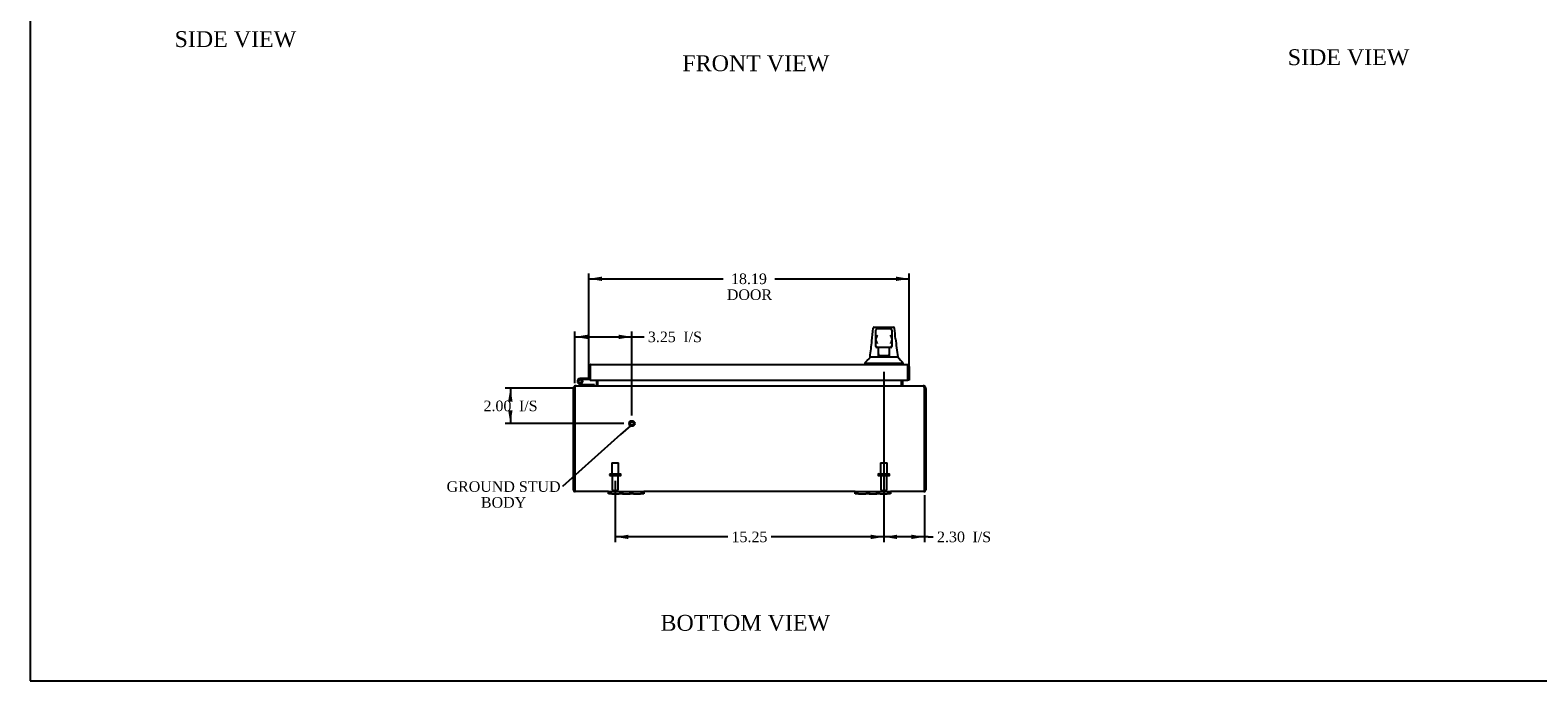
# Model space of a CAD drawing. Header units: inches. Extents: x 1 to 150, y -1 to 99.
# Tile 1 of 10: x 1 to 86, y 0 to 37. Entities that reach past the tile are written whole.
import ezdxf
from ezdxf import colors
from ezdxf.entities.mleader import LeaderData, LeaderLine
from ezdxf.enums import TextEntityAlignment as Align
from ezdxf.lldxf.tags import DXFTag
from ezdxf.math import Vec2, Vec3

# ---------------------------------------------------------------- set-up
doc = ezdxf.new("R2010")
doc.units = ezdxf.units.IN
doc.header["$MEASUREMENT"] = 0
for name, color, linetype in [('COM48564', 7, 'Continuous'), ('COM70653-2', 7, 'Continuous'), ('Default', 7, 'Continuous'), ('FET07720', 7, 'Continuous'), ('HAN86294', 7, 'Continuous'), ('HNG10620-20B', 7, 'Continuous'), ('HNG10620-20C', 7, 'Continuous'), ('HNG10620-20P', 7, 'Continuous'), ('STD26089', 7, 'Continuous'), ('STD26258', 7, 'Continuous')]:
    doc.layers.add(name, color=color, linetype=linetype)
doc.styles.add('SEACAD_Times_New_Roman', font='times.ttf')
tags = doc.linetypes.add('HIDDEN2', pattern=[0.1875, 0.125, -0.0625]).pattern_tags.tags
tags[6:7] = [DXFTag(74, 4), DXFTag(75, 0), DXFTag(340, '0'), DXFTag(46, 0.0), DXFTag(50, 0.0), DXFTag(44, 0.0), DXFTag(45, 0.0)]
tags[4:5] = [DXFTag(74, 4), DXFTag(75, 0), DXFTag(340, '0'), DXFTag(46, 0.0), DXFTag(50, 0.0), DXFTag(44, 0.0), DXFTag(45, 0.0)]
doc.dimstyles.new('HAMMOND_(STH_-_120x80)', dxfattribs={"dimtxt": 0.6, "dimasz": 0.75, "dimexe": 0.3, "dimexo": 0.3, "dimgap": 0.15, "dimtad": 0, "dimtih": 1, "dimtoh": 1, "dimzin": 0, "dimdsep": 46, "dimtxsty": 'SEACAD_Times_New_Roman', "dimblk1": '_SE_FILLED', "dimblk2": '_SE_FILLED', "dimsah": 1, "dimcen": 0.3, "dimadec": 0, "dimazin": 0, "dimtfac": 0.8, "dimtofl": 0, "dimtmove": 0, "dimatfit": 3, "dimfxl": 1, "dimtolj": 1, "dimtzin": 0, "dimarcsym": 0})

# ---------------------------------------------------------------- blocks, each defined once
blk = doc.blocks.new('_SE_FILLED')
at = {"color": 0}
blk.add_line((0, 0), (-1, 0), dxfattribs=at)
blk.add_solid([(0, 0), (-1, -0.1665), (-1, 0.1665), (0, 0)], dxfattribs=at)
blk = doc.blocks.new('SE7')
at = {"layer": 'COM48564', "color": 7, "linetype": 'Continuous'}
for p, q in [((32.783, 17.384), (32.783, 17.085)), ((32.855, 17.384), (32.855, 17.085)), ((32.873, 17.085), (32.873, 17.384)), ((50.087, 17.384), (50.087, 17.085)), ((50.105, 17.085), (50.105, 17.384)), ((50.177, 17.085), (50.177, 17.384)), ((31.552, 16.941), (31.48, 16.941)), ((31.48, 16.941), (31.48, 16.908)), ((31.48, 11.157), (31.48, 16.908)), ((31.552, 16.908), (31.552, 16.941)), ((31.552, 11.157), (31.552, 16.908)), ((31.552, 16.908), (31.552, 11.157)), ((31.635, 17.049), (31.588, 17.049)), ((31.588, 17.049), (31.588, 17.015)), ((31.635, 17.049), (51.325, 17.049)), ((32.782, 17.078), (32.847, 17.064)), ((32.873, 17.078), (32.873, 17.085)), ((50.087, 17.085), (50.087, 17.078)), ((50.178, 17.078), (50.113, 17.064)), ((51.372, 17.049), (51.325, 17.049)), ((51.372, 17.049), (51.372, 17.015)), ((51.408, 16.941), (51.408, 16.908)), ((51.408, 16.941), (51.48, 16.941)), ((51.408, 16.908), (51.408, 11.157)), ((51.408, 11.157), (51.408, 16.908)), ((51.48, 16.908), (51.48, 16.941)), ((51.48, 16.908), (51.48, 11.157)), ((31.485, 11.125), (31.552, 11.146)), ((31.552, 11.146), (31.552, 11.157)), ((31.552, 11.157), (31.552, 11.125)), ((51.408, 11.157), (51.408, 11.125)), ((51.408, 11.146), (51.408, 11.157)), ((51.475, 11.125), (51.408, 11.146)), ((33.48, 11.049), (31.588, 11.049)), ((47.48, 11.049), (35.48, 11.049)), ((51.372, 11.049), (49.48, 11.049))]:
    blk.add_line(p, q, dxfattribs=at)
for centre, radius, start, end in [((31.588, 16.941), 0.108, 143.12039, 180.00002), ((31.588, 16.941), 0.108, 90.00002, 143.12045), ((31.588, 16.941), 0.036, 143.12039, 180.00002), ((31.652, 16.908), 0.1, 160.47528, 180), ((31.734, 16.914), 0.178, 148.86851, 171.21193), ((32.747, 17.085), 0.036, 270.00007, 348.1318), ((32.747, 17.085), 0.036, 348.13187, 360), ((32.784, 17.2), 0.151, 273.73356, 306.0647), ((32.747, 17.085), 0.108, 348.13187, 360), ((50.176, 17.2), 0.151, 233.9353, 266.26644), ((50.213, 17.085), 0.108, 180, 191.86813), ((50.213, 17.085), 0.036, 180, 191.86813), ((50.213, 17.085), 0.036, 191.8682, 269.99993), ((51.372, 16.941), 0.108, 36.87959, 89.99996), ((51.226, 16.914), 0.178, 8.78807, 31.13149), ((51.372, 16.941), 0.036, 0, 36.87955), ((51.308, 16.908), 0.1, 0, 19.52472), ((51.372, 16.941), 0.108, 0, 36.87955), ((31.588, 11.157), 0.108, 180, 197.08994), ((51.372, 11.157), 0.108, 342.91006, 360), ((31.588, 11.157), 0.108, 197.08994, 251.89016), ((32.348, 10.932), 0.803, 167.25313, 171.23189), ((32.346, 10.932), 0.801, 167.20608, 171.20495), ((31.588, 11.157), 0.108, 251.89016, 270), ((51.372, 11.157), 0.108, 270, 288.10984), ((50.612, 10.932), 0.803, 8.76811, 12.74687), ((50.614, 10.932), 0.801, 8.79505, 12.77303), ((51.372, 11.157), 0.108, 288.10984, 342.91006)]:
    blk.add_arc(centre, radius, start, end, dxfattribs=at)
for centre, start_param, end_param in [((31.588, 11.157), 2.825516, 3.141593), ((51.372, 11.157), 3.141593, 3.457669)]:
    blk.add_ellipse(centre, major_axis=(0, 0.108), ratio=0.996907, start_param=start_param, end_param=end_param, dxfattribs=at)
for points, knots in [([(31.582, 17.006), (31.59, 17.019), (31.599, 17.03), (31.617, 17.045), (31.626, 17.049), (31.635, 17.049)], [0, 0, 0, 0, 0.5, 0.5, 1, 1, 1, 1]), ([(51.325, 17.049), (51.334, 17.049), (51.343, 17.045), (51.361, 17.03), (51.37, 17.019), (51.379, 17.006)], [0, 0, 0, 0, 0.5, 0.5, 1, 1, 1, 1]), ([(31.555, 11.054), (31.558, 11.055), (31.561, 11.057), (31.566, 11.06), (31.567, 11.062), (31.57, 11.067), (31.571, 11.069), (31.572, 11.075), (31.573, 11.078), (31.572, 11.088), (31.571, 11.096), (31.566, 11.108), (31.564, 11.112), (31.559, 11.119), (31.556, 11.123), (31.552, 11.125)], [0, 0, 0, 0, 0.125, 0.125, 0.25, 0.25, 0.375, 0.375, 0.5, 0.5, 0.75, 0.75, 0.875, 0.875, 1, 1, 1, 1]), ([(51.408, 11.125), (51.404, 11.123), (51.401, 11.119), (51.396, 11.112), (51.394, 11.108), (51.391, 11.1), (51.39, 11.096), (51.388, 11.089), (51.388, 11.085), (51.387, 11.075), (51.389, 11.069), (51.393, 11.062), (51.395, 11.06), (51.399, 11.057), (51.402, 11.055), (51.406, 11.054)], [0, 0, 0, 0, 0.125, 0.125, 0.25, 0.25, 0.375, 0.375, 0.5, 0.5, 0.75, 0.75, 0.875, 0.875, 1, 1, 1, 1])]:
    blk.add_open_spline(points, degree=3, knots=knots, dxfattribs=at)
at = {"layer": 'COM70653-2', "color": 7, "linetype": 'Continuous'}
for p, q in [((32.355, 17.464), (32.355, 18.151)), ((32.427, 18.253), (32.427, 18.151)), ((32.427, 18.151), (32.427, 18.253)), ((32.427, 17.464), (32.427, 18.151)), ((32.427, 18.151), (32.427, 17.384)), ((32.463, 18.259), (50.435, 18.259)), ((50.471, 18.151), (50.471, 18.253)), ((50.471, 18.253), (50.471, 18.151)), ((50.471, 17.384), (50.471, 18.151)), ((50.471, 18.151), (50.471, 17.384)), ((50.543, 18.151), (50.543, 17.384)), ((32.355, 17.464), (32.427, 17.464)), ((32.427, 17.384), (50.471, 17.384)), ((50.543, 17.384), (50.471, 17.384))]:
    blk.add_line(p, q, dxfattribs=at)
for centre, start, end in [((32.463, 18.151), 109.47122, 180), ((32.463, 18.151), 90, 109.47122), ((50.435, 18.151), 70.52878, 90), ((50.435, 18.151), 0, 70.52878)]:
    blk.add_arc(centre, 0.108, start, end, dxfattribs=at)
for centre, start_param, end_param in [((32.463, 18.151), 3.141593, 3.48143), ((50.435, 18.151), 2.801756, 3.141593)]:
    blk.add_ellipse(centre, major_axis=(0, -0.108), ratio=0.997813, start_param=start_param, end_param=end_param, dxfattribs=at)
at = {"layer": 'FET07720', "color": 7, "linetype": 'Continuous'}
for p, q in [((33.48, 11.049), (33.668, 11.049)), ((33.48, 10.924), (33.48, 11.049)), ((33.668, 10.924), (33.48, 10.924)), ((33.668, 11.049), (34.074, 11.049)), ((33.668, 10.924), (34.074, 10.924)), ((34.074, 11.049), (34.262, 11.049)), ((34.262, 10.924), (34.074, 10.924)), ((34.262, 11.049), (34.48, 11.049)), ((34.262, 11.049), (34.262, 10.924)), ((34.262, 10.924), (34.48, 10.924)), ((34.48, 11.049), (34.48, 11.049)), ((34.48, 11.049), (34.698, 11.049)), ((34.48, 10.924), (34.698, 10.924)), ((34.48, 10.924), (34.48, 10.924)), ((34.698, 11.049), (34.886, 11.049)), ((34.698, 10.924), (34.698, 11.049)), ((34.886, 10.924), (34.698, 10.924)), ((34.886, 11.049), (35.293, 11.049)), ((34.886, 10.924), (35.293, 10.924)), ((35.293, 11.049), (35.48, 11.049)), ((35.48, 10.924), (35.293, 10.924)), ((35.48, 11.049), (35.48, 10.924)), ((47.48, 11.049), (47.668, 11.049)), ((47.48, 10.924), (47.48, 11.049)), ((47.668, 10.924), (47.48, 10.924)), ((47.668, 11.049), (48.074, 11.049)), ((47.668, 10.924), (48.074, 10.924)), ((48.074, 11.049), (48.262, 11.049)), ((48.262, 10.924), (48.074, 10.924)), ((48.262, 11.049), (48.48, 11.049)), ((48.262, 11.049), (48.262, 10.924)), ((48.262, 10.924), (48.48, 10.924)), ((48.48, 11.049), (48.48, 11.049)), ((48.48, 11.049), (48.698, 11.049)), ((48.48, 10.924), (48.698, 10.924)), ((48.48, 10.924), (48.48, 10.924)), ((48.698, 11.049), (48.886, 11.049)), ((48.698, 10.924), (48.698, 11.049)), ((48.886, 10.924), (48.698, 10.924)), ((48.886, 11.049), (49.293, 11.049)), ((48.886, 10.924), (49.293, 10.924)), ((49.293, 11.049), (49.48, 11.049)), ((49.48, 10.924), (49.293, 10.924)), ((49.48, 11.049), (49.48, 10.924))]:
    blk.add_line(p, q, dxfattribs=at)
at = {"layer": 'HAN86294', "color": 7, "linetype": 'Continuous'}
for p, q in [((48.499, 20.319), (48.5, 20.32)), ((48.559, 20.374), (49.651, 20.374)), ((48.65, 19.731), (48.65, 20.204)), ((48.65, 19.324), (48.65, 19.731)), ((49.47, 20.294), (48.74, 20.294)), ((49.56, 20.204), (49.56, 19.731)), ((49.56, 19.731), (49.56, 19.324)), ((49.71, 20.32), (49.711, 20.318)), ((48.65, 19.294), (48.65, 19.324)), ((48.74, 19.234), (48.71, 19.234)), ((49.47, 19.234), (48.74, 19.234)), ((48.805, 18.803), (48.805, 19.234)), ((49.405, 19.234), (49.405, 18.803)), ((49.5, 19.234), (49.47, 19.234)), ((49.56, 19.324), (49.56, 19.294)), ((48.015, 18.339), (48.367, 18.339)), ((48.015, 18.339), (48.015, 18.259)), ((48.315, 18.694), (48.526, 18.694)), ((48.367, 18.339), (48.6, 18.339)), ((48.526, 18.694), (48.638, 18.694)), ((48.6, 18.339), (49.046, 18.339)), ((48.638, 18.694), (48.846, 18.694)), ((48.805, 18.763), (48.805, 18.803)), ((49.02, 18.759), (48.835, 18.759)), ((48.846, 18.694), (48.914, 18.694)), ((48.914, 18.694), (49.006, 18.694)), ((49.006, 18.694), (49.046, 18.694)), ((49.19, 18.759), (49.02, 18.759)), ((49.046, 18.694), (49.164, 18.694)), ((49.046, 18.339), (49.164, 18.339)), ((49.164, 18.694), (49.462, 18.694)), ((49.164, 18.339), (49.216, 18.339)), ((49.375, 18.759), (49.19, 18.759)), ((49.216, 18.339), (49.364, 18.339)), ((49.364, 18.339), (49.844, 18.339)), ((49.405, 18.803), (49.405, 18.763)), ((49.462, 18.694), (49.572, 18.694)), ((49.572, 18.694), (49.895, 18.694)), ((49.844, 18.339), (50.195, 18.339)), ((50.195, 18.259), (50.195, 18.342))]:
    blk.add_line(p, q, dxfattribs=at)
for centre, radius, start, end in [((48.559, 20.314), 0.06, 89.99247, 174.0071), ((48.74, 20.204), 0.09, 90, 180), ((48.909, 19.723), 0.259, 130.71494, 177.90194), ((48.691, 19.731), 0.0411, 178.34643, 179.99744), ((49.47, 20.204), 0.09, 0, 90), ((49.301, 19.723), 0.259, 2.09806, 49.28506), ((49.519, 19.731), 0.0411, 0.00256, 1.65357), ((49.651, 20.314), 0.06, 5.57576, 90.00893), ((71.74, 21.895), 22.079, 185.63444, 188.33717), ((26.599, 21.71), 21.927, 352.09316, 354.4719), ((48.74, 19.324), 0.09, 180, 270), ((48.71, 19.294), 0.06, 180, 270), ((49.47, 19.324), 0.09, 270, 0), ((49.5, 19.294), 0.06, 270, 0), ((63.231, 29.661), 17.267, 219.43245, 220.97484)]:
    blk.add_arc(centre, radius, start, end, dxfattribs=at)
for points in [[(48.424, 19.598), (48.449, 19.838), (48.474, 20.078), (48.499, 20.319)], [(49.768, 19.728), (49.749, 19.924), (49.73, 20.121), (49.711, 20.318)]]:
    blk.add_open_spline(points, degree=3, dxfattribs=at)
for points, knots in [([(48.74, 19.449), (48.735, 19.461), (48.73, 19.473), (48.72, 19.498), (48.714, 19.51), (48.7, 19.546), (48.69, 19.57), (48.678, 19.606), (48.674, 19.618), (48.666, 19.641), (48.663, 19.653), (48.654, 19.688), (48.65, 19.711), (48.65, 19.733)], [0, 0, 0, 0, 0.125, 0.125, 0.25, 0.25, 0.5, 0.5, 0.625, 0.625, 0.75, 0.75, 1, 1, 1, 1]), ([(49.56, 19.733), (49.56, 19.711), (49.556, 19.688), (49.547, 19.653), (49.544, 19.641), (49.537, 19.618), (49.533, 19.606), (49.52, 19.57), (49.511, 19.546), (49.496, 19.51), (49.491, 19.498), (49.48, 19.473), (49.475, 19.461), (49.47, 19.449)], [0, 0, 0, 0, 0.25, 0.25, 0.375, 0.375, 0.5, 0.5, 0.75, 0.75, 0.875, 0.875, 1, 1, 1, 1]), ([(48.805, 18.803), (48.805, 18.809), (48.806, 18.815), (48.81, 18.828), (48.813, 18.835), (48.821, 18.856), (48.828, 18.87), (48.835, 18.884)], [0, 0, 0, 0, 0.25, 0.25, 0.5, 0.5, 1, 1, 1, 1]), ([(49.375, 18.884), (49.382, 18.87), (49.389, 18.856), (49.398, 18.835), (49.4, 18.828), (49.404, 18.815), (49.405, 18.809), (49.405, 18.803)], [0, 0, 0, 0, 0.5, 0.5, 0.75, 0.75, 1, 1, 1, 1]), ([(48.326, 18.694), (48.317, 18.681), (48.304, 18.662), (48.282, 18.63), (48.265, 18.606), (48.251, 18.588), (48.242, 18.576), (48.233, 18.565), (48.224, 18.555), (48.215, 18.546), (48.203, 18.535), (48.19, 18.525), (48.179, 18.518), (48.17, 18.512), (48.157, 18.501), (48.141, 18.485), (48.123, 18.465), (48.101, 18.44), (48.076, 18.41), (48.046, 18.375), (48.027, 18.353), (48.015, 18.339)], [0, 0, 0, 0, 0.093355, 0.168582, 0.225743, 0.248169, 0.267292, 0.284336, 0.301079, 0.319448, 0.340975, 0.396946, 0.473187, 0.560205, 0.637623, 0.706391, 0.768358, 0.825825, 0.881558, 0.938614, 1, 1, 1, 1]), ([(48.835, 18.759), (48.831, 18.759), (48.827, 18.759), (48.82, 18.759), (48.817, 18.759), (48.811, 18.759), (48.809, 18.76), (48.806, 18.761), (48.805, 18.762), (48.805, 18.763)], [0, 0, 0, 0, 0.25, 0.25, 0.5, 0.5, 0.75, 0.75, 1, 1, 1, 1]), ([(49.405, 18.763), (49.405, 18.762), (49.404, 18.761), (49.401, 18.76), (49.399, 18.759), (49.391, 18.759), (49.383, 18.759), (49.375, 18.759)], [0, 0, 0, 0, 0.25, 0.25, 0.5, 0.5, 1, 1, 1, 1])]:
    blk.add_open_spline(points, degree=3, knots=knots, dxfattribs=at)
at = {"layer": 'HNG10620-20B', "color": 7, "linetype": 'Continuous'}
for p, q in [((31.875, 17.075), (31.748, 17.201)), ((31.917, 17.117), (31.791, 17.244)), ((31.903, 17.163), (31.885, 17.221)), ((32.673, 17.109), (31.938, 17.109)), ((32.673, 17.049), (32.673, 17.109))]:
    blk.add_line(p, q, dxfattribs=at)
for centre, radius, start, end in [((31.857, 17.31), 0.154, 287.18186, 225), ((31.857, 17.31), 0.0938, 287.18186, 225), ((31.938, 17.138), 0.029, 225, 270), ((31.938, 17.138), 0.089, 225, 270)]:
    blk.add_arc(centre, radius, start, end, dxfattribs=at)
at = {"layer": 'HNG10620-20C', "color": 7, "linetype": 'Continuous'}
for p, q in [((32.011, 17.464), (31.857, 17.464)), ((32.011, 17.404), (31.979, 17.404)), ((32.355, 17.464), (32.011, 17.464)), ((32.011, 17.464), (32.011, 17.404)), ((32.398, 17.404), (32.011, 17.404)), ((32.427, 17.944), (32.427, 17.944))]:
    blk.add_line(p, q, dxfattribs=at)
for centre, radius, start, end in [((31.857, 17.31), 0.154, 277.42813, 287.18186), ((32.398, 17.493), 0.089, 270, 289.07026)]:
    blk.add_arc(centre, radius, start, end, dxfattribs=at)
at = {"layer": 'HNG10620-20P', "color": 7, "linetype": 'Continuous'}
blk.add_circle((31.857, 17.31), 0.0938, dxfattribs=at)
at = {"layer": 'STD26089', "color": 7, "linetype": 'HIDDEN2'}
for p, q in [((33.53, 12.028), (33.53, 11.988)), ((33.56, 12.058), (34.15, 12.058)), ((33.668, 12.683), (34.043, 12.683)), ((33.668, 12.683), (33.668, 12.058)), ((34.043, 12.058), (34.043, 12.683)), ((34.18, 11.988), (34.18, 12.028)), ((48.78, 12.028), (48.78, 11.988)), ((48.81, 12.058), (49.4, 12.058)), ((48.918, 12.683), (49.293, 12.683)), ((48.918, 12.683), (48.918, 12.058)), ((49.293, 12.058), (49.293, 12.683)), ((49.43, 11.988), (49.43, 12.028)), ((33.56, 11.958), (34.15, 11.958)), ((33.689, 11.958), (33.689, 11.181)), ((34.021, 11.181), (34.021, 11.958)), ((48.81, 11.958), (49.4, 11.958)), ((48.939, 11.958), (48.939, 11.181)), ((49.271, 11.181), (49.271, 11.958)), ((33.749, 11.121), (33.961, 11.121)), ((48.999, 11.121), (49.211, 11.121))]:
    blk.add_line(p, q, dxfattribs=at)
for centre, radius, start, end in [((33.56, 12.028), 0.03, 90, 180), ((33.56, 11.988), 0.03, 180, 270), ((34.15, 12.028), 0.03, 0, 90), ((34.15, 11.988), 0.03, 270, 0), ((48.81, 12.028), 0.03, 90, 180), ((48.81, 11.988), 0.03, 180, 270), ((49.4, 12.028), 0.03, 0, 90), ((49.4, 11.988), 0.03, 270, 0), ((33.749, 11.181), 0.06, 180, 270), ((33.961, 11.181), 0.06, 270, 0), ((48.999, 11.181), 0.06, 180, 270), ((49.211, 11.181), 0.06, 270, 0)]:
    blk.add_arc(centre, radius, start, end, dxfattribs=at)
at = {"layer": 'STD26258', "color": 7, "linetype": 'HIDDEN2'}
for radius in [0.156, 0.125, 0.0944]:
    blk.add_circle((34.802, 14.917), radius, dxfattribs=at)
blk = doc.blocks.new('DMBLK7295')
at = {"layer": 'Default', "linetype": 'Continuous'}
for points in [[(49.855, 8.356), (49.855, 8.606), (49.105, 8.481)], [(50.658, 8.356), (51.408, 8.481), (50.658, 8.606)]]:
    blk.add_hatch(color=7, dxfattribs=at).paths.add_polyline_path(points)
at = {"layer": 'Default', "color": 7, "linetype": 'Continuous'}
for p, q in [((49.105, 17.853), (49.105, 8.181)), ((51.408, 10.857), (51.408, 8.181)), ((51.61, 8.481), (49.105, 8.481)), ((51.61, 8.481), (51.91, 8.481))]:
    blk.add_line(p, q, dxfattribs=at)
at = {"layer": 'Default', "color": 7, "linetype": 'Continuous', "style": 'SEACAD_Times_New_Roman'}
for s, p in [('2.30', (52.12, 8.781)), ('I/S', (54.132, 8.781))]:
    blk.add_text(s, height=0.6, dxfattribs=at).set_placement(p, align=Align.TOP_LEFT)
blk = doc.blocks.new('GDimGGroup')
at = {"layer": 'Default', "linetype": 'Continuous'}
for points in [[(34.605, 8.356), (34.605, 8.606), (33.855, 8.481)], [(48.355, 8.356), (49.105, 8.481), (48.355, 8.606)]]:
    blk.add_hatch(color=7, dxfattribs=at).paths.add_polyline_path(points)
at = {"layer": 'Default', "color": 7, "linetype": 'Continuous'}
for p, q in [((33.855, 11.658), (33.855, 8.181)), ((49.105, 11.658), (49.105, 8.181)), ((40.246, 8.481), (33.855, 8.481)), ((49.105, 8.481), (42.714, 8.481))]:
    blk.add_line(p, q, dxfattribs=at)
at = {"layer": 'Default', "color": 7, "linetype": 'Continuous', "style": 'SEACAD_Times_New_Roman'}
blk.add_text('15.25', height=0.6, dxfattribs=at).set_placement((40.456, 8.781), align=Align.TOP_LEFT)
blk = doc.blocks.new('DMBLK7296')
at = {"layer": 'Default', "linetype": 'Continuous'}
for points in [[(32.302, 19.957), (31.552, 19.832), (32.302, 19.707)], [(34.052, 19.957), (34.052, 19.707), (34.802, 19.832)]]:
    blk.add_hatch(color=7, dxfattribs=at).paths.add_polyline_path(points)
at = {"layer": 'Default', "color": 7, "linetype": 'Continuous'}
for p, q in [((31.552, 17.208), (31.552, 20.132)), ((31.552, 19.832), (35.197, 19.832)), ((34.802, 15.373), (34.802, 20.132)), ((35.197, 19.832), (35.497, 19.832))]:
    blk.add_line(p, q, dxfattribs=at)
at = {"layer": 'Default', "color": 7, "linetype": 'Continuous', "style": 'SEACAD_Times_New_Roman'}
for s, p in [('3.25', (35.707, 20.132)), ('I/S', (37.719, 20.132))]:
    blk.add_text(s, height=0.6, dxfattribs=at).set_placement(p, align=Align.TOP_LEFT)
blk = doc.blocks.new('DMBLK7306')
at = {"layer": 'Default', "linetype": 'Continuous'}
for points in [[(33.105, 23.253), (32.355, 23.128), (33.105, 23.003)], [(49.793, 23.253), (49.793, 23.003), (50.543, 23.128)]]:
    blk.add_hatch(color=7, dxfattribs=at).paths.add_polyline_path(points)
at = {"layer": 'Default', "color": 7, "linetype": 'Continuous'}
for p, q in [((32.355, 18.107), (32.355, 23.428)), ((32.355, 23.128), (39.981, 23.128)), ((42.917, 23.128), (50.543, 23.128)), ((50.543, 18.067), (50.543, 23.428))]:
    blk.add_line(p, q, dxfattribs=at)
at = {"layer": 'Default', "color": 7, "linetype": 'Continuous', "style": 'SEACAD_Times_New_Roman'}
for s, p in [('18.19', (40.425, 23.428)), ('DOOR', (40.191, 22.528))]:
    blk.add_text(s, height=0.6, dxfattribs=at).set_placement(p, align=Align.TOP_LEFT)
blk = doc.blocks.new('DMBLK7310')
at = {"layer": 'Default', "linetype": 'Continuous'}
for points in [[(27.776, 16.164), (28.026, 16.164), (27.901, 16.914)], [(27.776, 15.667), (27.901, 14.917), (28.026, 15.667)]]:
    blk.add_hatch(color=7, dxfattribs=at).paths.add_polyline_path(points)
at = {"layer": 'Default', "color": 7, "linetype": 'Continuous'}
for p, q in [((31.434, 16.914), (27.601, 16.914)), ((27.901, 16.914), (27.901, 16.425)), ((27.901, 15.615), (27.901, 14.917)), ((34.346, 14.917), (27.601, 14.917))]:
    blk.add_line(p, q, dxfattribs=at)
at = {"layer": 'Default', "color": 7, "linetype": 'Continuous', "style": 'SEACAD_Times_New_Roman'}
for s, p in [('I/S', (28.389, 16.215)), ('2.00', (26.376, 16.215))]:
    blk.add_text(s, height=0.6, dxfattribs=at).set_placement(p, align=Align.TOP_LEFT)
blk = doc.blocks.new('BORDER')
at = {"layer": 'Default', "color": 7, "linetype": 'Continuous'}
for p, q in [((-41.86, 27.86), (-41.86, 0)), ((-41.86, 0), (0, 0))]:
    blk.add_line(p, q, dxfattribs=at)

msp = doc.modelspace()

# ---------------------------------------------------------------- block references
at = {"layer": 'Default', "color": 7, "xscale": 3.56, "yscale": 3.56, "zscale": 3.56}
msp.add_blockref('BORDER', (149.664, 0.311), dxfattribs=at)
at = {"layer": 'Default'}
for name in ['SE7', 'GDimGGroup']:
    msp.add_blockref(name, (0, 0), dxfattribs=at)

# ---------------------------------------------------------------- texts
at = {"layer": 'Default', "color": 7, "linetype": 'Continuous', "style": 'SEACAD_Times_New_Roman'}
for s, p in [('SIDE VIEW', (8.84, 37.181)), ('SIDE VIEW', (72.028, 36.154)), ('FRONT VIEW', (37.664, 35.811)), ('BOTTOM VIEW', (36.424, 4.054))]:
    msp.add_text(s, height=0.9, dxfattribs=at).set_placement(p, align=Align.TOP_LEFT)

# ---------------------------------------------------------------- dimensions: what is measured, and where the dimension line sits
at = {"layer": 'Default', "color": 7, "linetype": 'Continuous'}
for base, p1, p2, angle, text, picture, middle, dimtype in [((32.355, 23.128), (32.355, 17.807), (50.543, 17.767), 359.87399, '\\A1;<>\\PDOOR', 'DMBLK7306', (41.449, 23.128), 161), ((27.901, 14.917), (31.734, 16.914), (34.646, 14.917), 90, '\\A1;<> I/S', 'DMBLK7310', (27.901, 15.915), 160)]:
    dim = msp.add_linear_dim(base=base, p1=p1, p2=p2, angle=angle, text=text, dimstyle='HAMMOND_(STH_-_120x80)', dxfattribs=at)
    dim.commit()
    dim.dimension.update_dxf_attribs({"geometry": picture, "text_midpoint": middle, "dimtype": dimtype})
for base, p1, p2, picture, middle in [((34.802, 19.832), (31.552, 16.908), (34.802, 15.073), 'DMBLK7296', (35.497, 19.832)), ((49.105, 8.481), (51.408, 11.157), (49.105, 11.958), 'DMBLK7295', (51.91, 8.481))]:
    dim = msp.add_linear_dim(base=base, p1=p1, p2=p2, text='\\A1;<> I/S', dimstyle='HAMMOND_(STH_-_120x80)', override={"dimtmove": 1}, dxfattribs=at)
    dim.commit()
    dim.dimension.update_dxf_attribs({"geometry": picture, "text_midpoint": middle, "dimtype": 160})

# ---------------------------------------------------------------- leaders
ml = msp.add_multileader_mtext('Standard', dxfattribs=at)
ml.set_content('{\\pxsm0.9;\\fTimes New Roman|b0||i0||c0|p34;\\W1.;GROUND STUD\\PBODY\\P}', color=7)
ml.set_leader_properties()
ml.set_arrow_properties(name='_SE_FILLED')
ml.build(insert=Vec2(0, 0))
ml.multileader.update_dxf_attribs({"dogleg_length": 0, "arrow_head_size": 0.75})
ctx = ml.context
ctx.base_point, ctx.char_height, ctx.arrow_head_size, ctx.landing_gap_size = Vec3(24.292, 11.121), 0.6, 0.75, 0.21
ctx.text_align_type = 1
notes = []
notes.append((ctx, [(0, (1, 1, 0), (30.857, 11.331), (-1, 0), 0, [(0, [(34.713, 14.789)], 0, [])])]))
ctx.mtext.insert, ctx.mtext.alignment = Vec3(27.515, 11.638), 2
for ctx, leaders in notes:
    for number, flags, end, landing, length, lines in leaders:
        leader = LeaderData()
        leader.index, (leader.has_last_leader_line, leader.has_dogleg_vector, leader.attachment_direction) = number, flags
        leader.last_leader_point, leader.dogleg_vector, leader.dogleg_length = Vec3(end), Vec3(landing), length
        for number, points, colour, breaks in lines:
            line = LeaderLine()
            line.index, line.vertices, line.color, line.breaks = number, Vec3.list(points), colors.encode_raw_color(colour), breaks
            leader.lines.append(line)
        ctx.leaders.append(leader)

doc.saveas('drawing.dxf')
